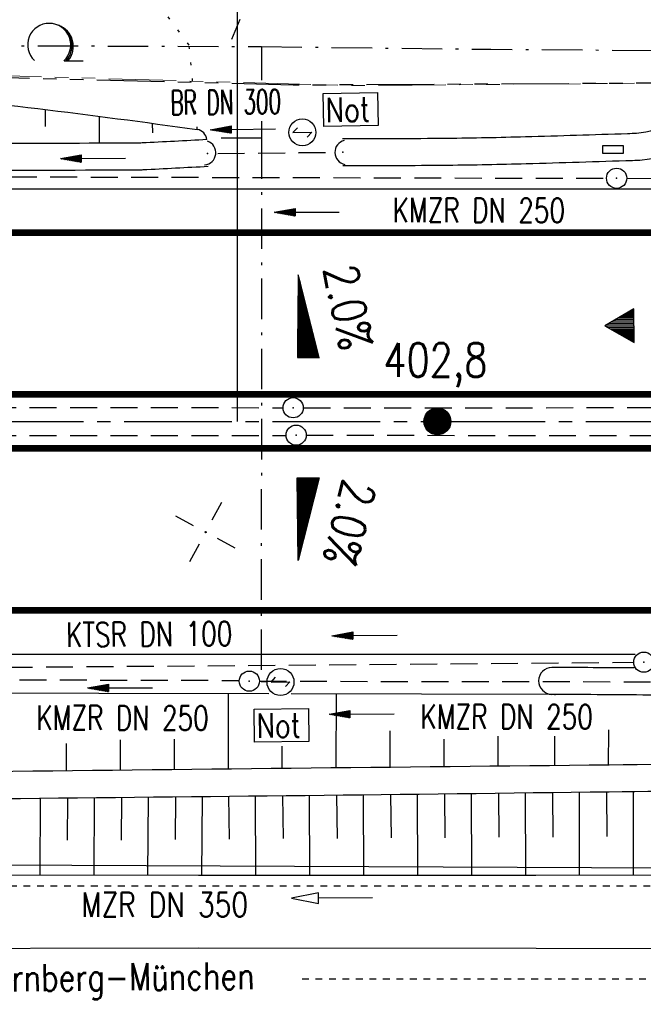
# Model space of a CAD drawing. Extents: x 0 to 1135, y 0 to 420.
# Tile 7 of 74: x 39 to 86, y 177 to 250. Entities that reach past the tile are written whole.
import ezdxf
from ezdxf.enums import TextEntityAlignment as Align

# ---------------------------------------------------------------- set-up
doc = ezdxf.new("R2010")
doc.units = 0
doc.header["$LTSCALE"] = 2
doc.header["$MEASUREMENT"] = 0
for name, pattern in [('ACAD_ISO03W100', [0.5, 0.25, -0.25]), ('ACAD_ISO10W100W', [0.5, 0.25, -0.25]), ('ACHSE', [5.5, 4, -0.5, 0.5, -0.5]), ('AUSGEZOGEN', [0]), ('BAB-FM2', [2.6, 1.5, -0.5, 0.1, -0.5]), ('GESTRICH-X2', [1.5, 1, -0.5]), ('PHANTOMX2', [5, 2.5, -0.5, 0.5, -0.5, 0.5, -0.5]), ('PUNKTX2_STR', [0.6, 0.1, -0.5])]:
    doc.linetypes.add(name, pattern=pattern)
doc.layers.get('0').update_dxf_attribs({"color": 8, "linetype": 'AUSGEZOGEN'})
for name, color, linetype in [('ACHSETOP', 250, 'ACHSE'), ('BAB_FM', 8, 'BAB-FM2'), ('Bahnachse', 7, 'CONTINUOUS'), ('BOESCHG', 8, 'AUSGEZOGEN'), ('Boeschungen', 15, 'CONTINUOUS'), ('DURCHL', 200, 'GESTRICH-X2'), ('FBRTOP', 8, 'AUSGEZOGEN'), ('GEF', 8, 'AUSGEZOGEN'), ('Gleisachsen', 7, 'CONTINUOUS'), ('GRENZL-BAB', 7, 'AUSGEZOGEN'), ('HEKT_B', 250, 'CONTINUOUS'), ('KANAL', 200, 'GESTRICH-X2'), ('Lichtwellenleiter COLT', 8, 'PHANTOMX2'), ('Lichtwellenleiter GLH', 8, 'PHANTOMX2'), ('MULDE', 8, 'AUSGEZOGEN'), ('NETZ', 250, 'AUSGEZOGEN'), ('NS', 8, 'AUSGEZOGEN'), ('NUTZUNG', 8, 'PUNKTX2_STR'), ('NZ', 8, 'AUSGEZOGEN'), ('PFEIL', 200, 'CONTINUOUS'), ('PFEILTOP', 8, 'AUSGEZOGEN'), ('RICHTUNG', 250, 'CONTINUOUS'), ('SCHRIFT', 8, 'AUSGEZOGEN'), ('SCHSYMBOL', 200, 'AUSGEZOGEN'), ('TE', 15, 'CONTINUOUS'), ('TEXTO', 200, 'CONTINUOUS'), ('WALD', 8, 'AUSGEZOGEN')]:
    doc.layers.add(name, color=color, linetype=linetype)
doc.styles.add('ROMANS', font='romans.shx', dxfattribs={"width": 0.8})

# ---------------------------------------------------------------- blocks, each defined once
blk = doc.blocks.new('IKR')
at = {"color": 0}
for p, q in [((0, 1), (0, 2.5)), ((-2.5, 0), (-1, 0)), ((1, 0), (2.5, 0)), ((0, -2.5), (0, -1))]:
    blk.add_line(p, q, dxfattribs=at)
blk.add_circle((0, 0), 0.05, dxfattribs=at)
blk.add_point((0, 0), dxfattribs=at)
blk = doc.blocks.new('*X17')
at = {"color": 0}
for p, q in [((212.234, 257.394), (213.242, 258.402)), ((212.236, 257.466), (213.169, 258.4)), ((212.237, 257.326), (213.31, 258.399)), ((212.244, 257.262), (213.373, 258.392)), ((212.244, 257.545), (213.09, 258.391)), ((212.254, 257.202), (213.434, 258.381)), ((212.261, 257.633), (213.003, 258.375)), ((212.268, 257.145), (213.491, 258.368)), ((212.284, 257.09), (213.545, 258.351)), ((212.29, 257.732), (212.903, 258.346)), ((212.303, 257.038), (213.597, 258.333)), ((212.324, 256.988), (213.647, 258.312)), ((212.343, 257.856), (212.779, 258.293)), ((212.347, 256.941), (213.694, 258.288)), ((212.372, 256.895), (213.74, 258.263)), ((212.399, 256.852), (213.783, 258.236)), ((212.428, 256.81), (213.825, 258.207)), ((212.459, 256.77), (213.865, 258.176)), ((212.492, 256.732), (213.903, 258.143)), ((212.526, 256.696), (213.939, 258.109)), ((212.563, 256.662), (213.974, 258.073)), ((212.601, 256.629), (214.006, 258.035)), ((212.64, 256.598), (214.037, 257.995)), ((212.682, 256.569), (214.066, 257.953)), ((212.726, 256.542), (214.093, 257.91)), ((212.771, 256.517), (214.119, 257.864)), ((212.819, 256.493), (214.142, 257.817)), ((212.868, 256.472), (214.163, 257.767)), ((212.92, 256.454), (214.182, 257.715)), ((212.975, 256.437), (214.198, 257.661)), ((213.032, 256.424), (214.211, 257.603)), ((213.092, 256.414), (214.222, 257.543)), ((213.156, 256.407), (214.229, 257.479)), ((213.224, 256.404), (214.232, 257.412)), ((213.296, 256.406), (214.23, 257.339)), ((213.375, 256.414), (214.222, 257.26)), ((213.463, 256.43), (214.205, 257.173)), ((213.563, 256.46), (214.176, 257.073)), ((213.686, 256.512), (214.123, 256.949))]:
    blk.add_line(p, q, dxfattribs=at)
blk = doc.blocks.new('SRMAST2')
at = {"color": 0}
blk.add_circle((0, 0), 0.999, dxfattribs=at)
blk.add_point((0, 0), dxfattribs=at)
blk.add_blockref('*X17', (-213.233, -257.403))
blk = doc.blocks.new('LW')
at = {"color": 0}
blk.add_line((1.183, 0.003), (2.575, 0.003), dxfattribs=at)
for centre, radius, start, end in [((0.065, 1.189), 1.6, 312.72017, 226.72491), ((0.169, 1.08), 1.681, 321.19916, 68.98443), ((0.083, 1.129), 1.668, 319.29157, 65.21007)]:
    blk.add_arc(centre, radius, start, end, dxfattribs=at)
blk = doc.blocks.new('RPFEIL')
at = {"color": 0}
for p, q in [((-0.002, 0), (-1.252, -2.165)), ((-0.352, -2.165), (-0.352, -0.607)), ((-0.252, -2.165), (-0.252, -0.433)), ((-0.152, -2.165), (-0.152, -0.26)), ((-0.052, -2.165), (-0.052, -0.087)), ((1.248, -2.165), (-0.002, 0)), ((0.048, -2.165), (0.048, -0.087)), ((0.148, -2.165), (0.148, -0.26)), ((0.248, -2.165), (0.248, -0.433)), ((0.348, -2.165), (0.348, -0.607)), ((-0.752, -2.165), (-0.752, -1.299)), ((-0.652, -2.165), (-0.652, -1.126)), ((-0.552, -2.165), (-0.552, -0.953)), ((-0.452, -2.165), (-0.452, -0.78)), ((0.448, -2.165), (0.448, -0.78)), ((0.548, -2.165), (0.548, -0.953)), ((0.648, -2.165), (0.648, -1.126)), ((0.748, -2.165), (0.748, -1.299)), ((-1.252, -2.165), (1.248, -2.165)), ((-1.152, -2.165), (-1.152, -1.992)), ((-1.052, -2.165), (-1.052, -1.819)), ((-0.952, -2.165), (-0.952, -1.646)), ((-0.852, -2.165), (-0.852, -1.473)), ((0.848, -2.165), (0.848, -1.473)), ((0.948, -2.165), (0.948, -1.646)), ((1.048, -2.165), (1.048, -1.819)), ((1.148, -2.165), (1.148, -1.992))]:
    blk.add_line(p, q, dxfattribs=at)
blk = doc.blocks.new('*X15')
at = {"color": 0}
for p, q in [((725.827, 193.844), (727.436, 195.453)), ((725.827, 193.853), (727.427, 195.453)), ((725.827, 193.861), (727.418, 195.453)), ((725.827, 193.87), (727.409, 195.453)), ((725.827, 193.879), (727.401, 195.453)), ((725.827, 193.888), (727.392, 195.453)), ((725.827, 193.897), (727.383, 195.453)), ((725.827, 193.906), (727.374, 195.453)), ((725.827, 193.914), (727.365, 195.453)), ((725.827, 193.923), (727.356, 195.453)), ((725.827, 193.932), (727.347, 195.453)), ((725.827, 193.941), (727.339, 195.453)), ((725.827, 193.95), (727.33, 195.453)), ((725.827, 193.959), (727.321, 195.453)), ((725.827, 193.967), (727.312, 195.453)), ((725.827, 193.976), (727.303, 195.453)), ((725.827, 193.985), (727.294, 195.453)), ((725.827, 193.994), (727.286, 195.453)), ((725.827, 194.003), (727.277, 195.453)), ((725.827, 194.012), (727.268, 195.453)), ((725.827, 194.02), (727.259, 195.453)), ((725.827, 194.029), (727.25, 195.453)), ((725.827, 194.038), (727.241, 195.453)), ((725.827, 194.047), (727.233, 195.453)), ((725.827, 194.056), (727.224, 195.453)), ((725.827, 194.065), (727.215, 195.453)), ((725.827, 194.073), (727.206, 195.453)), ((725.827, 194.082), (727.197, 195.453)), ((725.827, 194.091), (727.188, 195.453)), ((725.827, 194.1), (727.18, 195.453)), ((725.827, 194.109), (727.171, 195.453)), ((725.827, 194.118), (727.162, 195.453)), ((725.827, 194.127), (727.153, 195.453)), ((725.827, 194.135), (727.144, 195.453)), ((725.827, 194.144), (727.135, 195.453)), ((725.827, 194.153), (727.127, 195.453)), ((725.827, 194.162), (727.118, 195.453)), ((725.827, 194.171), (727.109, 195.453)), ((725.827, 194.18), (727.1, 195.453)), ((725.827, 194.188), (727.091, 195.453)), ((725.827, 194.197), (727.082, 195.453)), ((725.827, 194.206), (727.073, 195.453)), ((725.827, 194.215), (727.065, 195.453)), ((725.827, 194.224), (727.056, 195.453)), ((725.827, 194.233), (727.047, 195.453)), ((725.827, 194.241), (727.038, 195.453)), ((725.827, 194.25), (727.029, 195.453)), ((725.827, 194.259), (727.02, 195.453)), ((725.827, 194.268), (727.012, 195.453)), ((725.827, 194.277), (727.003, 195.453)), ((725.827, 194.286), (726.994, 195.453)), ((725.827, 194.294), (726.985, 195.453)), ((725.827, 194.303), (726.976, 195.453)), ((725.827, 194.312), (726.967, 195.453)), ((725.827, 194.321), (726.959, 195.453)), ((725.827, 194.33), (726.95, 195.453)), ((725.827, 194.339), (726.941, 195.453)), ((725.827, 194.348), (726.932, 195.453)), ((725.827, 194.356), (726.923, 195.453)), ((725.827, 194.365), (726.914, 195.453)), ((725.827, 194.374), (726.906, 195.453)), ((725.827, 194.383), (726.897, 195.453)), ((725.827, 194.392), (726.888, 195.453)), ((725.827, 194.401), (726.879, 195.453)), ((725.827, 194.409), (726.87, 195.453)), ((725.827, 194.418), (726.861, 195.453)), ((725.827, 194.427), (726.853, 195.453)), ((725.827, 194.436), (726.844, 195.453)), ((725.827, 194.445), (726.835, 195.453)), ((725.827, 194.454), (726.826, 195.453)), ((725.827, 194.462), (726.817, 195.453)), ((725.827, 194.471), (726.808, 195.453)), ((725.827, 194.48), (726.799, 195.453)), ((725.827, 194.489), (726.791, 195.453)), ((725.827, 194.498), (726.782, 195.453)), ((725.827, 194.507), (726.773, 195.453)), ((725.827, 194.515), (726.764, 195.453)), ((725.827, 194.524), (726.755, 195.453)), ((725.827, 194.533), (726.746, 195.453)), ((725.827, 194.542), (726.738, 195.453)), ((725.827, 194.551), (726.729, 195.453)), ((725.827, 194.56), (726.72, 195.453)), ((725.827, 194.568), (726.711, 195.453)), ((725.827, 194.577), (726.702, 195.453)), ((725.827, 194.586), (726.693, 195.453)), ((725.827, 194.595), (726.685, 195.453)), ((725.827, 194.604), (726.676, 195.453)), ((725.827, 194.613), (726.667, 195.453)), ((725.827, 194.622), (726.658, 195.453)), ((725.827, 194.63), (726.649, 195.453)), ((725.827, 194.639), (726.64, 195.453)), ((725.827, 194.648), (726.632, 195.453)), ((725.827, 194.657), (726.623, 195.453)), ((725.827, 194.666), (726.614, 195.453)), ((725.827, 194.675), (726.605, 195.453)), ((725.827, 194.683), (726.596, 195.453)), ((725.827, 194.692), (726.587, 195.453)), ((725.827, 194.701), (726.579, 195.453)), ((725.827, 194.71), (726.57, 195.453)), ((725.827, 194.719), (726.561, 195.453)), ((725.827, 194.728), (726.552, 195.453)), ((725.827, 194.736), (726.543, 195.453)), ((725.827, 194.745), (726.534, 195.453)), ((725.827, 194.754), (726.525, 195.453)), ((725.827, 194.763), (726.517, 195.453)), ((725.827, 194.772), (726.508, 195.453)), ((725.827, 194.781), (726.499, 195.453)), ((725.827, 194.789), (726.49, 195.453)), ((725.827, 194.798), (726.481, 195.453)), ((725.827, 194.807), (726.472, 195.453)), ((725.827, 194.816), (726.464, 195.453)), ((725.827, 194.825), (726.455, 195.453)), ((725.827, 194.834), (726.446, 195.453)), ((725.827, 194.842), (726.437, 195.453)), ((725.827, 194.851), (726.428, 195.453)), ((725.827, 194.86), (726.419, 195.453)), ((725.827, 194.869), (726.411, 195.453)), ((725.827, 194.878), (726.402, 195.453)), ((725.827, 194.887), (726.393, 195.453)), ((725.827, 194.896), (726.384, 195.453)), ((725.827, 194.904), (726.375, 195.453)), ((725.827, 194.913), (726.366, 195.453)), ((725.827, 194.922), (726.358, 195.453)), ((725.827, 194.931), (726.349, 195.453)), ((725.827, 194.94), (726.34, 195.453)), ((725.827, 194.949), (726.331, 195.453)), ((725.827, 194.957), (726.322, 195.453)), ((725.827, 194.966), (726.313, 195.453)), ((725.827, 194.975), (726.305, 195.453)), ((725.827, 194.984), (726.296, 195.453)), ((725.827, 194.993), (726.287, 195.453)), ((725.827, 195.002), (726.278, 195.453)), ((725.827, 195.01), (726.269, 195.453)), ((725.827, 195.019), (726.26, 195.453)), ((725.827, 195.028), (726.251, 195.453)), ((725.827, 195.037), (726.243, 195.453)), ((725.827, 195.046), (726.234, 195.453)), ((725.827, 195.055), (726.225, 195.453)), ((725.827, 195.063), (726.216, 195.453)), ((725.827, 195.072), (726.207, 195.453)), ((725.827, 195.081), (726.198, 195.453)), ((725.827, 195.09), (726.19, 195.453)), ((725.827, 195.099), (726.181, 195.453)), ((725.827, 195.108), (726.172, 195.453)), ((725.827, 195.116), (726.163, 195.453)), ((725.827, 195.125), (726.154, 195.453)), ((725.827, 195.134), (726.145, 195.453)), ((725.827, 195.143), (726.137, 195.453)), ((725.827, 195.152), (726.128, 195.453)), ((725.827, 195.161), (726.119, 195.453)), ((725.827, 195.17), (726.11, 195.453)), ((725.827, 195.178), (726.101, 195.453)), ((725.827, 195.187), (726.092, 195.453)), ((725.827, 195.196), (726.084, 195.453)), ((725.827, 195.205), (726.075, 195.453)), ((725.827, 195.214), (726.066, 195.453)), ((725.827, 195.223), (726.057, 195.453)), ((725.827, 195.231), (726.048, 195.453)), ((725.827, 195.24), (726.039, 195.453)), ((725.827, 195.249), (726.031, 195.453)), ((725.827, 195.258), (726.022, 195.453)), ((725.827, 195.267), (726.013, 195.453)), ((725.827, 195.276), (726.004, 195.453)), ((725.827, 195.284), (725.995, 195.453)), ((725.827, 195.293), (725.986, 195.453)), ((725.827, 195.302), (725.977, 195.453)), ((725.827, 195.311), (725.969, 195.453)), ((725.827, 195.32), (725.96, 195.453)), ((725.827, 195.329), (725.951, 195.453)), ((725.827, 195.337), (725.942, 195.453)), ((725.827, 195.346), (725.933, 195.453)), ((725.827, 195.355), (725.924, 195.453)), ((725.827, 195.364), (725.916, 195.453)), ((725.827, 195.373), (725.907, 195.453)), ((725.827, 195.382), (725.898, 195.453)), ((725.827, 195.39), (725.889, 195.453)), ((725.827, 195.399), (725.88, 195.453)), ((725.827, 195.408), (725.871, 195.453)), ((725.827, 195.417), (725.863, 195.453)), ((725.827, 195.426), (725.854, 195.453)), ((725.827, 195.435), (725.845, 195.453)), ((725.827, 195.444), (725.836, 195.453)), ((725.827, 193.826), (727.433, 195.433)), ((725.827, 193.817), (727.43, 195.421)), ((725.827, 193.808), (727.427, 195.409)), ((725.827, 193.799), (727.424, 195.397)), ((725.827, 193.791), (727.421, 195.385)), ((725.827, 193.782), (727.418, 195.373)), ((725.827, 193.773), (727.414, 195.361)), ((725.827, 193.764), (727.411, 195.349)), ((725.827, 193.755), (727.408, 195.337)), ((725.827, 193.746), (727.405, 195.325)), ((725.827, 193.738), (727.402, 195.313)), ((725.827, 193.729), (727.399, 195.301)), ((725.827, 193.72), (727.395, 195.289)), ((725.827, 193.711), (727.392, 195.277)), ((725.827, 193.702), (727.389, 195.265)), ((725.827, 193.693), (727.386, 195.253)), ((725.827, 193.685), (727.383, 195.241)), ((725.827, 193.676), (727.38, 195.229)), ((725.827, 193.667), (727.377, 195.217)), ((725.827, 193.658), (727.373, 195.205)), ((725.827, 193.649), (727.37, 195.193)), ((725.827, 193.64), (727.367, 195.181)), ((725.827, 193.632), (727.364, 195.169)), ((725.827, 193.623), (727.361, 195.157)), ((725.827, 193.614), (727.358, 195.145)), ((725.827, 193.605), (727.354, 195.133)), ((725.827, 193.596), (727.351, 195.121)), ((725.827, 193.587), (727.348, 195.109)), ((725.827, 193.579), (727.345, 195.097)), ((725.827, 193.57), (727.342, 195.085)), ((725.827, 193.561), (727.339, 195.073)), ((725.827, 193.552), (727.336, 195.061)), ((725.827, 193.543), (727.332, 195.049)), ((725.827, 193.534), (727.329, 195.037)), ((725.827, 193.525), (727.326, 195.025)), ((725.827, 193.517), (727.323, 195.013)), ((725.827, 193.508), (727.32, 195.001)), ((725.827, 193.499), (727.317, 194.989)), ((725.827, 193.49), (727.313, 194.977)), ((725.827, 193.481), (727.31, 194.965)), ((725.827, 193.472), (727.307, 194.953)), ((725.827, 193.464), (727.304, 194.941)), ((725.827, 193.455), (727.301, 194.929)), ((725.827, 193.446), (727.298, 194.917)), ((725.827, 193.437), (727.295, 194.905)), ((725.827, 193.428), (727.291, 194.893)), ((725.827, 193.419), (727.288, 194.881)), ((725.827, 193.411), (727.285, 194.869)), ((725.827, 193.402), (727.282, 194.857)), ((725.827, 193.393), (727.279, 194.845)), ((725.827, 193.384), (727.276, 194.833)), ((725.827, 193.375), (727.272, 194.821)), ((725.827, 193.366), (727.269, 194.809)), ((725.827, 193.358), (727.266, 194.797)), ((725.827, 193.349), (727.263, 194.785)), ((725.827, 193.34), (727.26, 194.773)), ((725.827, 193.331), (727.257, 194.761)), ((725.827, 193.322), (727.254, 194.749)), ((725.827, 193.313), (727.25, 194.737)), ((725.827, 193.305), (727.247, 194.725)), ((725.827, 193.296), (727.244, 194.713)), ((725.827, 193.287), (727.241, 194.701)), ((725.827, 193.278), (727.238, 194.689)), ((725.827, 193.269), (727.235, 194.677)), ((725.827, 193.26), (727.231, 194.665)), ((725.827, 193.251), (727.228, 194.653)), ((725.827, 193.243), (727.225, 194.641)), ((725.827, 193.234), (727.222, 194.629)), ((725.827, 193.225), (727.219, 194.617)), ((725.827, 193.216), (727.216, 194.605)), ((725.827, 193.207), (727.213, 194.593)), ((725.827, 193.198), (727.209, 194.581)), ((725.827, 193.19), (727.206, 194.569)), ((725.827, 193.181), (727.203, 194.557)), ((725.827, 193.172), (727.2, 194.545)), ((725.827, 193.163), (727.197, 194.533)), ((725.827, 193.154), (727.194, 194.521)), ((725.827, 193.145), (727.19, 194.509)), ((725.827, 193.137), (727.187, 194.497)), ((725.827, 193.128), (727.184, 194.485)), ((725.827, 193.119), (727.181, 194.473)), ((725.827, 193.11), (727.178, 194.461)), ((725.827, 193.101), (727.175, 194.449)), ((725.827, 193.092), (727.172, 194.437)), ((725.827, 193.084), (727.168, 194.425)), ((725.827, 193.075), (727.165, 194.413)), ((725.827, 193.066), (727.162, 194.401)), ((725.827, 193.057), (727.159, 194.389)), ((725.827, 193.048), (727.156, 194.377)), ((725.827, 193.039), (727.153, 194.365)), ((725.827, 193.031), (727.149, 194.353)), ((725.827, 193.022), (727.146, 194.341)), ((725.827, 193.013), (727.143, 194.329)), ((725.827, 193.004), (727.14, 194.317)), ((725.827, 192.995), (727.137, 194.305)), ((725.827, 192.986), (727.134, 194.293)), ((725.827, 192.977), (727.131, 194.281)), ((725.827, 192.969), (727.127, 194.269)), ((725.827, 192.96), (727.124, 194.257)), ((725.827, 192.951), (727.121, 194.245)), ((725.827, 192.942), (727.118, 194.233)), ((725.827, 192.933), (727.115, 194.221)), ((725.827, 192.924), (727.112, 194.209)), ((725.827, 192.916), (727.108, 194.197)), ((725.827, 192.907), (727.105, 194.185)), ((725.827, 192.898), (727.102, 194.173)), ((725.827, 192.889), (727.099, 194.161)), ((725.827, 192.88), (727.096, 194.15)), ((725.827, 192.871), (727.093, 194.138)), ((725.827, 192.863), (727.09, 194.126)), ((725.827, 192.854), (727.086, 194.114)), ((725.827, 192.845), (727.083, 194.102)), ((725.827, 192.836), (727.08, 194.09)), ((725.827, 192.827), (727.077, 194.078)), ((725.827, 192.818), (727.074, 194.066)), ((725.827, 192.81), (727.071, 194.054)), ((725.827, 192.801), (727.068, 194.042)), ((725.827, 192.792), (727.064, 194.03)), ((725.827, 192.783), (727.061, 194.018)), ((725.827, 192.774), (727.058, 194.006)), ((725.827, 192.765), (727.055, 193.994)), ((725.827, 192.757), (727.052, 193.982)), ((725.827, 192.748), (727.049, 193.97)), ((725.827, 192.739), (727.045, 193.958)), ((725.827, 192.73), (727.042, 193.946)), ((725.827, 192.721), (727.039, 193.934)), ((725.827, 192.712), (727.036, 193.922)), ((725.827, 192.703), (727.033, 193.91)), ((725.827, 192.695), (727.03, 193.898)), ((725.827, 192.686), (727.027, 193.886)), ((725.827, 192.677), (727.023, 193.874)), ((725.827, 192.668), (727.02, 193.862)), ((725.827, 192.659), (727.017, 193.85)), ((725.827, 192.65), (727.014, 193.838)), ((725.827, 192.642), (727.011, 193.826)), ((725.827, 192.633), (727.008, 193.814)), ((725.827, 192.624), (727.004, 193.802)), ((725.827, 192.615), (727.001, 193.79)), ((725.827, 192.606), (726.998, 193.778)), ((725.827, 192.597), (726.995, 193.766)), ((725.827, 192.589), (726.992, 193.754)), ((725.827, 192.58), (726.989, 193.742)), ((725.827, 192.571), (726.986, 193.73)), ((725.827, 192.562), (726.982, 193.718)), ((725.827, 192.553), (726.979, 193.706)), ((725.827, 192.544), (726.976, 193.694)), ((725.827, 192.536), (726.973, 193.682)), ((725.827, 192.527), (726.97, 193.67)), ((725.827, 192.518), (726.967, 193.658)), ((725.827, 192.509), (726.963, 193.646)), ((725.827, 192.5), (726.96, 193.634)), ((725.827, 192.491), (726.957, 193.622)), ((725.827, 192.483), (726.954, 193.61)), ((725.827, 192.474), (726.951, 193.598)), ((725.827, 192.465), (726.948, 193.586)), ((725.827, 192.456), (726.945, 193.574)), ((725.827, 192.447), (726.941, 193.562)), ((725.827, 192.438), (726.938, 193.55)), ((725.827, 192.429), (726.935, 193.538)), ((725.827, 192.421), (726.932, 193.526)), ((725.827, 192.412), (726.929, 193.514)), ((725.827, 192.403), (726.926, 193.502)), ((725.827, 192.394), (726.922, 193.49)), ((725.827, 192.385), (726.919, 193.478)), ((725.827, 192.376), (726.916, 193.466)), ((725.827, 192.368), (726.913, 193.454)), ((725.827, 192.359), (726.91, 193.442)), ((725.827, 192.35), (726.907, 193.43)), ((725.827, 192.341), (726.904, 193.418)), ((725.827, 192.332), (726.9, 193.406)), ((725.827, 192.323), (726.897, 193.394)), ((725.827, 192.315), (726.894, 193.382)), ((725.827, 192.306), (726.891, 193.37)), ((725.827, 192.297), (726.888, 193.358)), ((725.827, 192.288), (726.885, 193.346)), ((725.827, 192.279), (726.881, 193.334)), ((725.827, 192.27), (726.878, 193.322)), ((725.827, 192.262), (726.875, 193.31)), ((725.827, 192.253), (726.872, 193.298)), ((725.827, 192.244), (726.869, 193.286)), ((725.827, 192.235), (726.866, 193.274)), ((725.827, 192.226), (726.863, 193.262)), ((725.827, 192.217), (726.859, 193.25)), ((725.827, 192.209), (726.856, 193.238)), ((725.827, 192.2), (726.853, 193.226)), ((725.827, 192.191), (726.85, 193.214)), ((725.827, 192.182), (726.847, 193.202)), ((725.827, 192.173), (726.844, 193.19)), ((725.827, 192.164), (726.84, 193.178)), ((725.827, 192.155), (726.837, 193.166)), ((725.827, 192.147), (726.834, 193.154)), ((725.827, 192.138), (726.831, 193.142)), ((725.827, 192.129), (726.828, 193.13)), ((725.827, 192.12), (726.825, 193.118)), ((725.827, 192.111), (726.822, 193.106)), ((725.827, 192.102), (726.818, 193.094)), ((725.827, 192.094), (726.815, 193.082)), ((725.827, 192.085), (726.812, 193.07)), ((725.827, 192.076), (726.809, 193.058)), ((725.827, 192.067), (726.806, 193.046)), ((725.827, 192.058), (726.803, 193.034)), ((725.827, 192.049), (726.799, 193.022)), ((725.827, 192.041), (726.796, 193.01)), ((725.827, 192.032), (726.793, 192.998)), ((725.827, 192.023), (726.79, 192.986)), ((725.827, 192.014), (726.787, 192.974)), ((725.827, 192.005), (726.784, 192.962)), ((725.827, 191.996), (726.781, 192.95)), ((725.827, 191.988), (726.777, 192.938)), ((725.827, 191.979), (726.774, 192.926)), ((725.827, 191.97), (726.771, 192.914)), ((725.827, 191.961), (726.768, 192.902)), ((725.827, 191.952), (726.765, 192.89)), ((725.827, 191.943), (726.762, 192.878)), ((725.827, 191.935), (726.758, 192.866)), ((725.827, 191.926), (726.755, 192.854)), ((725.827, 191.917), (726.752, 192.842)), ((725.827, 191.908), (726.749, 192.83)), ((725.827, 191.899), (726.746, 192.818)), ((725.827, 191.89), (726.743, 192.806)), ((725.827, 191.881), (726.74, 192.794)), ((725.827, 191.873), (726.736, 192.782)), ((725.827, 191.864), (726.733, 192.77)), ((725.827, 191.855), (726.73, 192.758)), ((725.827, 191.846), (726.727, 192.746)), ((725.827, 191.837), (726.724, 192.734)), ((725.827, 191.828), (726.721, 192.722)), ((725.827, 191.82), (726.717, 192.71)), ((725.827, 191.811), (726.714, 192.698)), ((725.827, 191.802), (726.711, 192.686)), ((725.827, 191.793), (726.708, 192.674)), ((725.827, 191.784), (726.705, 192.662)), ((725.827, 191.775), (726.702, 192.65)), ((725.827, 191.767), (726.699, 192.639)), ((725.827, 191.758), (726.695, 192.627)), ((725.827, 191.749), (726.692, 192.615)), ((725.827, 191.74), (726.689, 192.603)), ((725.827, 191.731), (726.686, 192.591)), ((725.827, 191.722), (726.683, 192.579)), ((725.827, 191.714), (726.68, 192.567)), ((725.827, 191.705), (726.677, 192.555)), ((725.827, 191.696), (726.673, 192.543)), ((725.827, 191.687), (726.67, 192.531)), ((725.827, 191.678), (726.667, 192.519)), ((725.827, 191.669), (726.664, 192.507)), ((725.827, 191.66), (726.661, 192.495)), ((725.827, 191.652), (726.658, 192.483)), ((725.827, 191.643), (726.654, 192.471)), ((725.827, 191.634), (726.651, 192.459)), ((725.827, 191.625), (726.648, 192.447)), ((725.827, 191.616), (726.645, 192.435)), ((725.827, 191.607), (726.642, 192.423)), ((725.827, 191.599), (726.639, 192.411)), ((725.827, 191.59), (726.636, 192.399)), ((725.827, 191.581), (726.632, 192.387)), ((725.827, 191.572), (726.629, 192.375)), ((725.827, 191.563), (726.626, 192.363)), ((725.827, 191.554), (726.623, 192.351)), ((725.827, 191.546), (726.62, 192.339)), ((725.827, 191.537), (726.617, 192.327)), ((725.827, 191.528), (726.613, 192.315)), ((725.827, 191.519), (726.61, 192.303)), ((725.827, 191.51), (726.607, 192.291)), ((725.827, 191.501), (726.604, 192.279)), ((725.827, 191.493), (726.601, 192.267)), ((725.827, 191.484), (726.598, 192.255)), ((725.827, 191.475), (726.595, 192.243)), ((725.827, 191.466), (726.591, 192.231)), ((725.827, 191.457), (726.588, 192.219)), ((725.827, 191.448), (726.585, 192.207)), ((725.827, 191.44), (726.582, 192.195)), ((725.827, 191.431), (726.579, 192.183)), ((725.827, 191.422), (726.576, 192.171)), ((725.827, 191.413), (726.572, 192.159)), ((725.827, 191.404), (726.569, 192.147)), ((725.827, 191.395), (726.566, 192.135)), ((725.827, 191.386), (726.563, 192.123)), ((725.827, 191.378), (726.56, 192.111)), ((725.827, 191.369), (726.557, 192.099)), ((725.827, 191.36), (726.554, 192.087)), ((725.827, 191.351), (726.55, 192.075)), ((725.827, 191.342), (726.547, 192.063)), ((725.827, 191.333), (726.544, 192.051)), ((725.827, 191.325), (726.541, 192.039)), ((725.827, 191.316), (726.538, 192.027)), ((725.827, 191.307), (726.535, 192.015)), ((725.827, 191.298), (726.531, 192.003)), ((725.827, 191.289), (726.528, 191.991)), ((725.827, 191.28), (726.525, 191.979)), ((725.827, 191.272), (726.522, 191.967)), ((725.827, 191.263), (726.519, 191.955)), ((725.827, 191.254), (726.516, 191.943)), ((725.827, 191.245), (726.513, 191.931)), ((725.827, 191.236), (726.509, 191.919)), ((725.827, 191.227), (726.506, 191.907)), ((725.827, 191.219), (726.503, 191.895)), ((725.827, 191.21), (726.5, 191.883)), ((725.827, 191.201), (726.497, 191.871)), ((725.827, 191.192), (726.494, 191.859)), ((725.827, 191.183), (726.49, 191.847)), ((725.827, 191.174), (726.487, 191.835)), ((725.827, 191.166), (726.484, 191.823)), ((725.827, 191.157), (726.481, 191.811)), ((725.827, 191.148), (726.478, 191.799)), ((725.827, 191.139), (726.475, 191.787)), ((725.827, 191.13), (726.472, 191.775)), ((725.827, 191.121), (726.468, 191.763)), ((725.827, 191.112), (726.465, 191.751)), ((725.827, 191.104), (726.462, 191.739)), ((725.827, 191.095), (726.459, 191.727)), ((725.827, 191.086), (726.456, 191.715)), ((725.827, 191.077), (726.453, 191.703)), ((725.827, 191.068), (726.449, 191.691)), ((725.827, 191.059), (726.446, 191.679)), ((725.827, 191.051), (726.443, 191.667)), ((725.827, 191.042), (726.44, 191.655)), ((725.827, 191.033), (726.437, 191.643)), ((725.827, 191.024), (726.434, 191.631)), ((725.827, 191.015), (726.431, 191.619)), ((725.827, 191.006), (726.427, 191.607)), ((725.827, 190.998), (726.424, 191.595)), ((725.827, 190.989), (726.421, 191.583)), ((725.827, 190.98), (726.418, 191.571)), ((725.827, 190.971), (726.415, 191.559)), ((725.827, 190.962), (726.412, 191.547)), ((725.827, 190.953), (726.408, 191.535)), ((725.827, 190.945), (726.405, 191.523)), ((725.827, 190.936), (726.402, 191.511)), ((725.827, 190.927), (726.399, 191.499)), ((725.827, 190.918), (726.396, 191.487)), ((725.827, 190.909), (726.393, 191.475)), ((725.827, 190.9), (726.39, 191.463)), ((725.827, 190.892), (726.386, 191.451)), ((725.827, 190.883), (726.383, 191.439)), ((725.827, 190.874), (726.38, 191.427)), ((725.827, 190.865), (726.377, 191.415)), ((725.827, 190.856), (726.374, 191.403)), ((725.827, 190.847), (726.371, 191.391)), ((725.827, 190.838), (726.367, 191.379)), ((725.827, 190.83), (726.364, 191.367)), ((725.827, 190.821), (726.361, 191.355)), ((725.827, 190.812), (726.358, 191.343)), ((725.827, 190.803), (726.355, 191.331)), ((725.827, 190.794), (726.352, 191.319)), ((725.827, 190.785), (726.349, 191.307)), ((725.827, 190.777), (726.345, 191.295)), ((725.827, 190.768), (726.342, 191.283)), ((725.827, 190.759), (726.339, 191.271)), ((725.827, 190.75), (726.336, 191.259)), ((725.827, 190.741), (726.333, 191.247)), ((725.827, 190.732), (726.33, 191.235)), ((725.827, 190.724), (726.326, 191.223)), ((725.827, 190.715), (726.323, 191.211)), ((725.827, 190.706), (726.32, 191.199)), ((725.827, 190.697), (726.317, 191.187)), ((725.827, 190.688), (726.314, 191.175)), ((725.827, 190.679), (726.311, 191.163)), ((725.827, 190.671), (726.308, 191.151)), ((725.827, 190.662), (726.304, 191.139)), ((725.827, 190.653), (726.301, 191.128)), ((725.827, 190.644), (726.298, 191.116)), ((725.827, 190.635), (726.295, 191.104)), ((725.827, 190.626), (726.292, 191.092)), ((725.827, 190.618), (726.289, 191.08)), ((725.827, 190.609), (726.286, 191.068)), ((725.827, 190.6), (726.282, 191.056)), ((725.827, 190.591), (726.279, 191.044)), ((725.827, 190.582), (726.276, 191.032)), ((725.827, 190.573), (726.273, 191.02)), ((725.827, 190.564), (726.27, 191.008)), ((725.827, 190.556), (726.267, 190.996)), ((725.827, 190.547), (726.263, 190.984)), ((725.827, 190.538), (726.26, 190.972)), ((725.827, 190.529), (726.257, 190.96)), ((725.827, 190.52), (726.254, 190.948)), ((725.827, 190.511), (726.251, 190.936)), ((725.827, 190.503), (726.248, 190.924)), ((725.827, 190.494), (726.245, 190.912)), ((725.827, 190.485), (726.241, 190.9)), ((725.827, 190.476), (726.238, 190.888)), ((725.827, 190.467), (726.235, 190.876)), ((725.827, 190.458), (726.232, 190.864)), ((725.827, 190.45), (726.229, 190.852)), ((725.827, 190.441), (726.226, 190.84)), ((725.827, 190.432), (726.222, 190.828)), ((725.827, 190.423), (726.219, 190.816)), ((725.827, 190.414), (726.216, 190.804)), ((725.827, 190.405), (726.213, 190.792)), ((725.827, 190.397), (726.21, 190.78)), ((725.827, 190.388), (726.207, 190.768)), ((725.827, 190.379), (726.204, 190.756)), ((725.827, 190.37), (726.2, 190.744)), ((725.827, 190.361), (726.197, 190.732)), ((725.827, 190.352), (726.194, 190.72)), ((725.827, 190.344), (726.191, 190.708)), ((725.827, 190.335), (726.188, 190.696)), ((725.827, 190.326), (726.185, 190.684)), ((725.827, 190.317), (726.181, 190.672)), ((725.827, 190.308), (726.178, 190.66)), ((725.827, 190.299), (726.175, 190.648)), ((725.827, 190.29), (726.172, 190.636)), ((725.827, 190.282), (726.169, 190.624)), ((725.827, 190.273), (726.166, 190.612)), ((725.827, 190.264), (726.163, 190.6)), ((725.827, 190.255), (726.159, 190.588)), ((725.827, 190.246), (726.156, 190.576)), ((725.827, 190.237), (726.153, 190.564)), ((725.827, 190.229), (726.15, 190.552)), ((725.827, 190.22), (726.147, 190.54)), ((725.827, 190.211), (726.144, 190.528)), ((725.827, 190.202), (726.14, 190.516)), ((725.827, 190.193), (726.137, 190.504)), ((725.827, 190.184), (726.134, 190.492)), ((725.827, 190.176), (726.131, 190.48)), ((725.827, 190.167), (726.128, 190.468)), ((725.827, 190.158), (726.125, 190.456)), ((725.827, 190.149), (726.122, 190.444)), ((725.827, 190.14), (726.118, 190.432)), ((725.827, 190.131), (726.115, 190.42)), ((725.827, 190.123), (726.112, 190.408)), ((725.827, 190.114), (726.109, 190.396)), ((725.827, 190.105), (726.106, 190.384)), ((725.827, 190.096), (726.103, 190.372)), ((725.827, 190.087), (726.099, 190.36)), ((725.827, 190.078), (726.096, 190.348)), ((725.827, 190.07), (726.093, 190.336)), ((725.827, 190.061), (726.09, 190.324)), ((725.827, 190.052), (726.087, 190.312)), ((725.827, 190.043), (726.084, 190.3)), ((725.827, 190.034), (726.081, 190.288)), ((725.827, 190.025), (726.077, 190.276)), ((725.827, 190.016), (726.074, 190.264)), ((725.827, 190.008), (726.071, 190.252)), ((725.827, 189.999), (726.068, 190.24)), ((725.827, 189.99), (726.065, 190.228)), ((725.827, 189.981), (726.062, 190.216)), ((725.827, 189.972), (726.058, 190.204)), ((725.827, 189.963), (726.055, 190.192)), ((725.827, 189.955), (726.052, 190.18)), ((725.827, 189.946), (726.049, 190.168)), ((725.827, 189.937), (726.046, 190.156)), ((725.827, 189.928), (726.043, 190.144)), ((725.827, 189.919), (726.04, 190.132)), ((725.827, 189.91), (726.036, 190.12)), ((725.827, 189.902), (726.033, 190.108)), ((725.827, 189.893), (726.03, 190.096)), ((725.827, 189.884), (726.027, 190.084)), ((725.827, 189.875), (726.024, 190.072)), ((725.827, 189.866), (726.021, 190.06)), ((725.827, 189.857), (726.017, 190.048)), ((725.827, 189.849), (726.014, 190.036)), ((725.827, 189.84), (726.011, 190.024)), ((725.827, 189.831), (726.008, 190.012)), ((725.827, 189.822), (726.005, 190)), ((725.827, 189.813), (726.002, 189.988)), ((725.827, 189.804), (725.999, 189.976)), ((725.827, 189.796), (725.995, 189.964)), ((725.827, 189.787), (725.992, 189.952)), ((725.827, 189.778), (725.989, 189.94)), ((725.827, 189.769), (725.986, 189.928)), ((725.827, 189.76), (725.983, 189.916)), ((725.827, 189.751), (725.98, 189.904)), ((725.827, 189.742), (725.976, 189.892)), ((725.827, 189.734), (725.973, 189.88)), ((725.827, 189.725), (725.97, 189.868)), ((725.827, 189.716), (725.967, 189.856)), ((725.827, 189.707), (725.964, 189.844)), ((725.827, 189.698), (725.961, 189.832)), ((725.827, 189.689), (725.958, 189.82)), ((725.827, 189.681), (725.954, 189.808)), ((725.827, 189.672), (725.951, 189.796)), ((725.827, 189.663), (725.948, 189.784)), ((725.827, 189.654), (725.945, 189.772)), ((725.827, 189.645), (725.942, 189.76)), ((725.827, 189.636), (725.939, 189.748)), ((725.827, 189.628), (725.935, 189.736)), ((725.827, 189.619), (725.932, 189.724)), ((725.827, 189.61), (725.929, 189.712)), ((725.827, 189.601), (725.926, 189.7)), ((725.827, 189.592), (725.923, 189.688)), ((725.827, 189.583), (725.92, 189.676)), ((725.827, 189.575), (725.917, 189.664)), ((725.827, 189.566), (725.913, 189.652)), ((725.827, 189.557), (725.91, 189.64)), ((725.827, 189.548), (725.907, 189.628)), ((725.827, 189.539), (725.904, 189.616)), ((725.827, 189.53), (725.901, 189.605)), ((725.827, 189.521), (725.898, 189.593)), ((725.827, 189.513), (725.895, 189.581)), ((725.827, 189.504), (725.891, 189.569)), ((725.827, 189.495), (725.888, 189.557)), ((725.827, 189.486), (725.885, 189.545)), ((725.827, 189.477), (725.882, 189.533)), ((725.827, 189.468), (725.879, 189.521)), ((725.827, 189.46), (725.876, 189.509)), ((725.827, 189.451), (725.872, 189.497)), ((725.827, 189.442), (725.869, 189.485)), ((725.827, 189.433), (725.866, 189.473)), ((725.827, 189.424), (725.863, 189.461)), ((725.827, 189.415), (725.86, 189.449)), ((725.827, 189.407), (725.857, 189.437)), ((725.827, 189.398), (725.854, 189.425)), ((725.827, 189.389), (725.85, 189.413)), ((725.827, 189.38), (725.847, 189.401)), ((725.827, 189.371), (725.844, 189.389)), ((725.827, 189.362), (725.841, 189.377)), ((725.827, 189.354), (725.838, 189.365)), ((725.827, 189.345), (725.835, 189.353)), ((725.827, 189.336), (725.831, 189.341))]:
    blk.add_line(p, q, dxfattribs=at)
blk = doc.blocks.new('GEF')
at = {"color": 0}
for p, q in [((0.01, 0.018), (0.01, 6.148)), ((1.622, 6.148), (0.01, 0.018)), ((0.01, 6.148), (1.622, 6.148))]:
    blk.add_line(p, q, dxfattribs=at)
blk.add_blockref('*X15', (-725.817, -189.305), dxfattribs=at)
blk = doc.blocks.new('40')
at = {"color": 0}
blk.add_arc((0.025, 0.311), 0.91, 192.5363, 347.4637, dxfattribs=at)
blk.add_point((0, 0), dxfattribs=at)
blk = doc.blocks.new('GST')
at = {"color": 0}
blk.add_circle((0, 0), 0.75, dxfattribs=at)
blk.add_point((0, 0), dxfattribs=at)
blk = doc.blocks.new('10')
blk.add_blockref('GST', (0, 0))
blk = doc.blocks.new('PFEIL2')
at = {"color": 0}
for p, q in [((0.88, 0.002), (-2.401, -0.012)), ((0.881, -0.271), (0.879, 0.276)), ((0.879, 0.276), (2.429, 0.009)), ((0.911, 0.27), (0.879, 0.265)), ((0.965, 0.261), (0.879, 0.246)), ((1.019, 0.252), (0.879, 0.228)), ((1.073, 0.242), (0.879, 0.209)), ((1.127, 0.233), (0.879, 0.191)), ((1.181, 0.224), (0.879, 0.172)), ((1.235, 0.214), (0.879, 0.154)), ((1.289, 0.205), (0.879, 0.135)), ((1.343, 0.196), (0.879, 0.117)), ((1.397, 0.187), (0.879, 0.098)), ((1.451, 0.177), (0.879, 0.08)), ((1.505, 0.168), (0.879, 0.061)), ((1.559, 0.159), (0.88, 0.043)), ((1.613, 0.149), (0.88, 0.024)), ((1.668, 0.14), (0.88, 0.006)), ((1.722, 0.131), (0.88, -0.013)), ((1.776, 0.121), (0.88, -0.031)), ((1.83, 0.112), (0.88, -0.05)), ((1.884, 0.103), (0.88, -0.068)), ((1.938, 0.094), (0.88, -0.087)), ((1.992, 0.084), (0.88, -0.105)), ((2.046, 0.075), (0.88, -0.124)), ((2.1, 0.066), (0.88, -0.142)), ((2.154, 0.056), (0.88, -0.161)), ((2.208, 0.047), (0.88, -0.179)), ((2.262, 0.038), (0.881, -0.198)), ((2.316, 0.029), (0.881, -0.216)), ((2.37, 0.019), (0.881, -0.235)), ((2.424, 0.01), (0.881, -0.253)), ((2.429, 0.009), (0.881, -0.271))]:
    blk.add_line(p, q, dxfattribs=at)

msp = doc.modelspace()

# ---------------------------------------------------------------- linework, layer by layer
at = {"layer": 'ACHSETOP'}
msp.add_lwpolyline([(25, 220.372), (70.242, 220.372), (320.242, 220.371), (570.242, 220.372), (770.242, 220.371), (895.243, 220.372), (945.243, 220.372), (950, 220.372)], dxfattribs=at)
at = {"layer": 'BAB_FM', "flags": 128}
msp.add_lwpolyline([(57.195, 248.16), (74.195, 247.954), (124.195, 247.639), (224.195, 247.629), (274.195, 248.213), (324.195, 248.798), (374.195, 248.982), (424.195, 249.266), (474.195, 248.751)], dxfattribs=at)
at = {"layer": 'BAB_FM'}
for points in [[(25, 248.267), (57.195, 248.16), (57.194, 245.676)], [(57.193, 242.632), (57.193, 241.36), (54.193, 241.361)], [(57.193, 241.36), (57.178, 201.107), (57.605, 201.105)]]:
    msp.add_lwpolyline(points, dxfattribs=at)
at = {"layer": 'Bahnachse', "linetype": 'ACAD_ISO10W100W'}
msp.add_lwpolyline([(60.203, 179.063), (104.377, 179.053)], dxfattribs=at)
at = {"layer": 'BOESCHG'}
for p, q in [((41.149, 243.492), (41.154, 242.233)), ((45.15, 242.992), (45.159, 240.99)), ((49.086, 242.473), (49.122, 241.763)), ((54.723, 200.189), (54.712, 194.6)), ((62.723, 200.174), (62.712, 194.687)), ((78.955, 200.142), (78.954, 200.078)), ((66.718, 197.448), (66.712, 194.73)), ((82.935, 197.505), (82.915, 194.9)), ((42.716, 196.51), (42.712, 194.466)), ((46.716, 196.781), (46.712, 194.511)), ((50.716, 196.827), (50.712, 194.556)), ((70.716, 196.83), (70.713, 194.773)), ((74.717, 197.033), (74.713, 194.815)), ((78.93, 197.034), (78.913, 194.859)), ((58.715, 196.313), (58.712, 194.644))]:
    msp.add_line(p, q, dxfattribs=at)
for points in [[(410.293, 194.477, -0.000016), (377.977, 194.556, 0.000082), (371.801, 194.57, 0.000005), (348.632, 194.62, 0.000007), (332.459, 194.655, 0.000063), (310.244, 194.699, 0.000078), (292.221, 194.73, 0.00065), (289.201, 194.73, -0.000043), (243.224, 194.686, -0.000446), (237.69, 194.686, -0.000143), (220.387, 194.707)], [(410.293, 193.477, -0.000016), (377.967, 193.556, 0.000082), (371.798, 193.57, 0.000005), (348.629, 193.62, 0.000007), (332.457, 193.655, 0.000063), (310.243, 193.699, 0.000078), (292.22, 193.73, 0.00065), (289.201, 193.73, -0.000043), (243.224, 193.686, -0.000446), (237.69, 193.686, -0.000143), (220.386, 193.707)], [(25, 245.177, -0.007038), (28.76, 244.857, -0.01043), (52.432, 242.009)], [(216.519, 194.657, -0.022883), (215.029, 194.512, -0.026569), (214.685, 194.507, -0.025515), (209.662, 194.963, 0.034386), (205.928, 195.234, 0.001898), (191.457, 195.236, -0.001206), (168.685, 195.208, -0.000224), (139.559, 195.255, 0.000791), (131.307, 195.259, 0.001578), (116.278, 195.195, 0.000712), (82.977, 194.901, 0.000314), (35.82, 194.387, 0.000181), (25, 194.259, 0.000266)], [(216.033, 193.109, 0.070758), (214.976, 193.466, 0.044881), (214.68, 193.507, 0.005662), (210.034, 193.68, 0.00635), (205.887, 193.734, 0.000566), (186.913, 193.721, -0.000589), (168.685, 193.708, -0.000678), (143.314, 193.755, 0.001433), (131.315, 193.759, 0.006028), (113.497, 193.499, -0.003519), (82.976, 192.901, -0.000652), (37.912, 192.393, 0.000376), (25, 192.255, 0.00022)]]:
    msp.add_lwpolyline(points, format="xyb", dxfattribs=at)
for points in [[(57.728, 200.182), (32.501, 200.23)], [(78.723, 200.142), (59.391, 200.179)]]:
    msp.add_lwpolyline(points, dxfattribs=at)
msp.add_arc((52.288, 241.151), 0.871, 7.23791, 80.53119, dxfattribs=at)
at = {"layer": 'Boeschungen', "linetype": 'Continuous'}
for points in [[(64.782, 186.75), (64.764, 192.682)], [(66.76, 192.705), (66.8, 189.501)], [(68.783, 186.752), (68.767, 192.728)], [(70.763, 192.752), (70.801, 189.503)], [(72.785, 186.754), (72.769, 192.776)], [(74.765, 192.8), (74.804, 189.555)], [(76.786, 186.756), (76.772, 192.824)], [(78.768, 192.849), (78.805, 189.557)], [(80.787, 186.758), (80.775, 192.873)], [(82.771, 192.898), (82.808, 189.609)], [(84.788, 186.76), (84.777, 192.924)], [(40.775, 186.738), (40.803, 192.422)], [(42.804, 192.443), (42.789, 189.34)], [(44.776, 186.74), (44.805, 192.463)], [(46.807, 192.484), (46.79, 189.342)], [(48.777, 186.742), (48.809, 192.505)], [(50.809, 192.527), (50.793, 189.394)], [(52.778, 186.744), (52.811, 192.548)], [(54.752, 192.569), (54.794, 189.396)], [(56.78, 186.746), (56.759, 192.591)], [(58.755, 192.614), (58.796, 189.447)], [(60.781, 186.748), (60.762, 192.636)], [(62.758, 192.659), (62.798, 189.449)], [(84.78, 191.664), (84.778, 192.462)], [(25, 186.761), (27.521, 186.763), (52.529, 186.75), (77.536, 186.738), (92.541, 186.77), (102.544, 186.775), (127.551, 186.763), (152.517, 187.101), (167.526, 187.284), (177.524, 187.089), (202.527, 186.876), (216.513, 186.897)], [(25, 186.761), (27.521, 186.763), (52.529, 186.75), (77.536, 186.738), (92.541, 186.77), (102.544, 186.775), (127.551, 186.763), (152.517, 187.101), (167.526, 187.284), (177.524, 187.089), (202.527, 186.876), (216.513, 186.897)], [(25, 186.761), (27.521, 186.763), (52.529, 186.75), (77.536, 186.738), (92.541, 186.77), (102.544, 186.775), (127.551, 186.763), (152.517, 187.101), (167.526, 187.284), (177.524, 187.089), (202.527, 186.876), (216.513, 186.897)], [(25, 186.761), (27.521, 186.763), (52.529, 186.75), (77.536, 186.738), (92.541, 186.77), (102.544, 186.775), (127.551, 186.763), (152.559, 186.75), (167.563, 186.733), (177.516, 186.739), (202.523, 186.726), (216.513, 186.747)]]:
    msp.add_lwpolyline(points, dxfattribs=at)
at = {"layer": 'DURCHL', "color": 8}
msp.add_line((56.744, 252.922), (54.961, 248.674), dxfattribs=at)
at = {"layer": 'DURCHL'}
msp.add_line((53.946, 240.241), (62.478, 240.317), dxfattribs=at)
at = {"layer": 'FBRTOP'}
for points in [[(25, 237.622), (70.242, 237.622), (132.432, 237.622)], [(25, 203.122), (70.242, 203.122), (84.898, 203.122)]]:
    msp.add_lwpolyline(points, dxfattribs=at)
at = {"layer": 'FBRTOP', "const_width": 0.5}
for points in [[(25, 234.372), (70.242, 234.372), (320.242, 234.371), (570.242, 234.372), (770.242, 234.371), (895.243, 234.372), (945.243, 234.372), (950, 234.372)], [(25, 206.372), (70.242, 206.372), (320.242, 206.371), (570.242, 206.372), (770.242, 206.371), (895.243, 206.372), (945.243, 206.372), (950, 206.372)]]:
    msp.add_lwpolyline(points, dxfattribs=at)
for points in [[(25, 222.372, -0.000001), (70.242, 222.372, -0.000001), (195.242, 222.372, 0.000001), (320.242, 222.371, 0.000001), (445.242, 222.372, -0.000001), (570.242, 222.372, -0.000001), (656.281, 222.372, 0.000001)], [(25, 218.372, -0.000001), (70.242, 218.372, -0.000001), (195.242, 218.372, 0.000001), (320.242, 218.371, 0.000001), (445.242, 218.372, -0.000001), (570.242, 218.372, -0.000001), (655.53, 218.372, 0.000001)]]:
    msp.add_lwpolyline(points, format="xyb", dxfattribs=at)
at = {"layer": 'Gleisachsen', "linetype": 'Continuous'}
msp.add_lwpolyline([(25, 181.309), (27.542, 181.31), (52.55, 181.343), (77.558, 181.326), (92.562, 181.306), (102.565, 181.309), (127.572, 181.292), (152.529, 181.276), (167.535, 181.306), (177.538, 181.31), (202.545, 181.293), (227.552, 181.276), (242.556, 181.256), (252.559, 181.259), (277.566, 181.242), (302.575, 181.275), (317.529, 181.256)], dxfattribs=at)
at = {"layer": 'GRENZL-BAB'}
msp.add_line((112.844, 187.159), (25, 187.527), dxfattribs=at)
at = {"layer": 'KANAL'}
for p, q in [((53.946, 240.241), (62.478, 240.316)), ((35.531, 238.511), (82.788, 238.392)), ((84.285, 238.4), (132.431, 238.085)), ((25, 221.411), (58.78, 221.391)), ((60.304, 221.384), (157.848, 221.427)), ((25, 219.338), (59.022, 219.341)), ((60.518, 219.349), (158.073, 219.281)), ((35.217, 202.124), (84.811, 202.518)), ((33.244, 201.237), (55.544, 201.176)), ((57.053, 201.116), (86.555, 201.078))]:
    msp.add_line(p, q, dxfattribs=at)
at = {"layer": 'Lichtwellenleiter COLT', "lineweight": 0, "flags": 128}
msp.add_lwpolyline([(240.859, 246.682), (125.585, 245.766), (63.655, 245.266), (28.296, 246.285), (25, 246.359)], dxfattribs=at)
at = {"layer": 'Lichtwellenleiter GLH', "flags": 128}
msp.add_lwpolyline([(25, 246.208), (59.534, 245.319), (125.906, 245.688), (136.337, 245.896), (168.008, 246.643), (204.734, 246.48), (247.58, 246.631), (264.777, 246.781), (311.002, 247.487), (346.19, 248.099), (354.527, 248.215), (400.548, 249.959), (452.705, 246.523), (479.598, 243.573), (499.035, 244.256), (542.497, 248.684), (576.757, 249.354), (623.13, 248.259), (635.374, 249.028), (640.578, 249.108)], dxfattribs=at)
at = {"layer": 'MULDE'}
for points in [[(63.198, 241.345, 0.00342), (70.957, 241.372, 0.004561), (76.774, 241.485, 0.000935), (84.33, 241.714, 0.010342), (85.012, 241.751, 0.119765), (87.633, 242.596, -0.06829), (92.012, 244.52, -0.018896), (94.93, 245.234, -0.011196), (99.918, 246.14, -0.049542), (102.058, 246.265, -0.026268), (106.075, 245.89)], [(63.218, 239.345, 0.003365), (71.02, 239.373, 0.004528), (76.816, 239.485, 0.000969), (84.701, 239.724, 0.010537), (85.425, 239.763, 0.120222), (88.133, 240.642, -0.069755), (92.585, 242.596, -0.018083), (95.411, 243.282, -0.011078), (100.08, 244.132, -0.04966), (102.142, 244.253, -0.026462), (105.994, 243.891)], [(53.152, 241.26, -0.000789), (48.339, 241.012, -0.011384), (48.005, 241.003, -0.000406), (25, 240.922, -0.000981)], [(53.252, 239.263, -0.000795), (48.396, 239.013, -0.01139), (48.056, 239.003, -0.000218), (35.564, 238.955, -0.000981)], [(84.84, 202.096, -0.000163), (78.737, 202.142)]]:
    msp.add_lwpolyline(points, format="xyb", dxfattribs=at)
at = {"layer": 'MULDE', "flags": 128}
msp.add_lwpolyline([(214.954, 200.227, -0.000171), (175.616, 200.135, -0.000378), (157.857, 200.113, -0.000004), (96.517, 200.085, -0.000024), (87.287, 200.081, -0.001882), (86.441, 200.084, -0.000206), (78.723, 200.142)], format="xyb", dxfattribs=at)
at = {"layer": 'MULDE'}
msp.add_arc((78.747, 201.142), 1, 90.58586, 268.59312, dxfattribs=at)
at = {"layer": 'NS'}
for p, q in [((59.523, 241.782), (59.859, 242.14)), ((59.523, 241.782), (60.923, 241.811)), ((60.587, 241.454), (60.923, 241.811)), ((57.904, 201.054), (58.244, 201.408)), ((57.904, 201.054), (59.304, 201.067)), ((58.965, 200.714), (59.304, 201.067))]:
    msp.add_line(p, q, dxfattribs=at)
for points in [[(61.773, 244.68), (65.792, 244.761), (65.841, 242.317), (61.822, 242.237)], [(56.658, 199.051), (60.677, 199.088), (60.7, 196.644), (56.681, 196.607)]]:
    msp.add_lwpolyline(points, close=True, dxfattribs=at)
for centre in [(60.223, 241.797), (58.604, 201.061)]:
    msp.add_circle(centre, 1, dxfattribs=at)
at = {"layer": 'NUTZUNG'}
for p, q in [((51.827, 248.271), (49.321, 251.665)), ((52.432, 242.009), (51.827, 248.271))]:
    msp.add_line(p, q, dxfattribs=at)
at = {"layer": 'NZ'}
msp.add_line((55.424, 220.372), (55.424, 312.141), dxfattribs=at)
at = {"layer": 'SCHSYMBOL'}
msp.add_lwpolyline([(84.018, 240.245), (82.515, 240.245), (82.515, 240.827), (84.018, 240.827)], close=True, dxfattribs=at)
at = {"layer": 'TE', "linetype": 'ACAD_ISO03W100'}
msp.add_lwpolyline([(25, 185.96), (27.552, 185.962), (52.559, 185.949), (77.516, 185.938), (92.157, 185.97)], dxfattribs=at)
at = {"layer": 'TE', "linetype": 'Continuous'}
msp.add_lwpolyline([(65.425, 185.061), (61.425, 185.039), (61.423, 185.439), (59.425, 185.028), (61.428, 184.639), (61.425, 185.039)], dxfattribs=at)

# ---------------------------------------------------------------- block references
at = {"layer": 'GEF', "xscale": -1, "rotation": 179.4075899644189}
msp.add_blockref('GEF', (59.909, 231.257), dxfattribs=at)
at = {"layer": 'GEF', "rotation": 0.543457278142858}
msp.add_blockref('GEF', (59.9, 210.034), dxfattribs=at)
at = {"layer": 'HEKT_B', "rotation": 61.59653548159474}
msp.add_blockref('SRMAST2', (70.242, 220.372), dxfattribs=at)
at = {"layer": 'NETZ', "rotation": 151.5965}
msp.add_blockref('IKR', (53.045, 212.165), dxfattribs=at)
at = {"layer": 'PFEIL'}
for p, rotation in [((55.825, 242.034), 180.6178354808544), ((60.565, 235.882), 179.8728354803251), ((64.849, 204.507), 180.4598354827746), ((46.723, 200.618), 179.8447354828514), ((64.633, 198.681), 179.9225354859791)]:
    msp.add_blockref('PFEIL2', p, dxfattribs=dict(at, rotation=rotation))
at = {"layer": 'PFEILTOP', "rotation": 180}
msp.add_blockref('PFEIL2', (44.714, 239.863), dxfattribs=at)
at = {"layer": 'RICHTUNG', "rotation": 90.40146844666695}
msp.add_blockref('RPFEIL', (82.651, 227.46), dxfattribs=at)
at = {"layer": 'SCHSYMBOL'}
for name, p, rotation in [('40', (53.2, 240.226), 82.91251118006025), ('40', (63.238, 240.335), 271.4494138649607), ('GST', (83.531, 238.397), 180.0000354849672), ('10', (59.542, 221.388), 3.548496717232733e-05), ('10', (59.765, 219.354), 3.548496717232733e-05), ('10', (85.547, 202.527), 3.548496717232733e-05), ('10', (56.293, 201.123), 3.548496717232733e-05)]:
    msp.add_blockref(name, p, dxfattribs=dict(at, rotation=rotation))
at = {"layer": 'WALD'}
msp.add_blockref('LW', (41.39, 247.092), dxfattribs=at)

# ---------------------------------------------------------------- texts
at = {"layer": 'GEF', "style": 'ROMANS', "width": 0.8}
for rotation, p in [(281.66655, (61.779, 231.689)), (255.8114, (63.288, 216.214))]:
    msp.add_text('2.0%%%', height=2.5, rotation=rotation, dxfattribs=at).set_placement(p)
at = {"layer": 'HEKT_B', "style": 'ROMANS', "width": 0.8}
msp.add_text('402,8', height=2.5, rotation=0.00004, dxfattribs=at).set_placement((66.237, 223.682))
at = {"layer": 'NS', "style": 'ROMANS', "width": 0.8}
for rotation, p in [(1.14985, (61.977, 242.56)), (0.53094, (56.839, 196.929))]:
    msp.add_text('Not', height=1.8, rotation=rotation, dxfattribs=at).set_placement(p)
at = {"layer": 'SCHRIFT', "style": 'ROMANS', "width": 0.8}
msp.add_text('ICE Nürnberg-München', height=2, rotation=0.51014, dxfattribs=at).set_placement((31.461, 178.062))
at = {"layer": 'TE', "linetype": 'Continuous', "style": 'ROMANS', "oblique": 0, "width": 0.8}
msp.add_text('MZR DN 350', height=1.8, rotation=359.99624, dxfattribs=at).set_placement((43.853, 183.655))
at = {"layer": 'TEXTO', "style": 'ROMANS'}
for s, rotation, width, p in [('BR DN 300', 0.61784, 0.6, (54.553, 243.143)), ('KMZR DN 250', 359.87284, 0.75, (73.31, 235.126)), ('KTSR DN 100', 0.45984, 0.75, (48.878, 203.704)), ('KMZR DN 250', 359.84474, 0.75, (46.889, 197.499)), ('KMZR DN 250', 359.92254, 0.75, (75.378, 197.592))]:
    msp.add_text(s, height=1.8, rotation=rotation, dxfattribs=dict(at, width=width)).set_placement(p, align=Align.CENTER)

doc.saveas('drawing.dxf')
